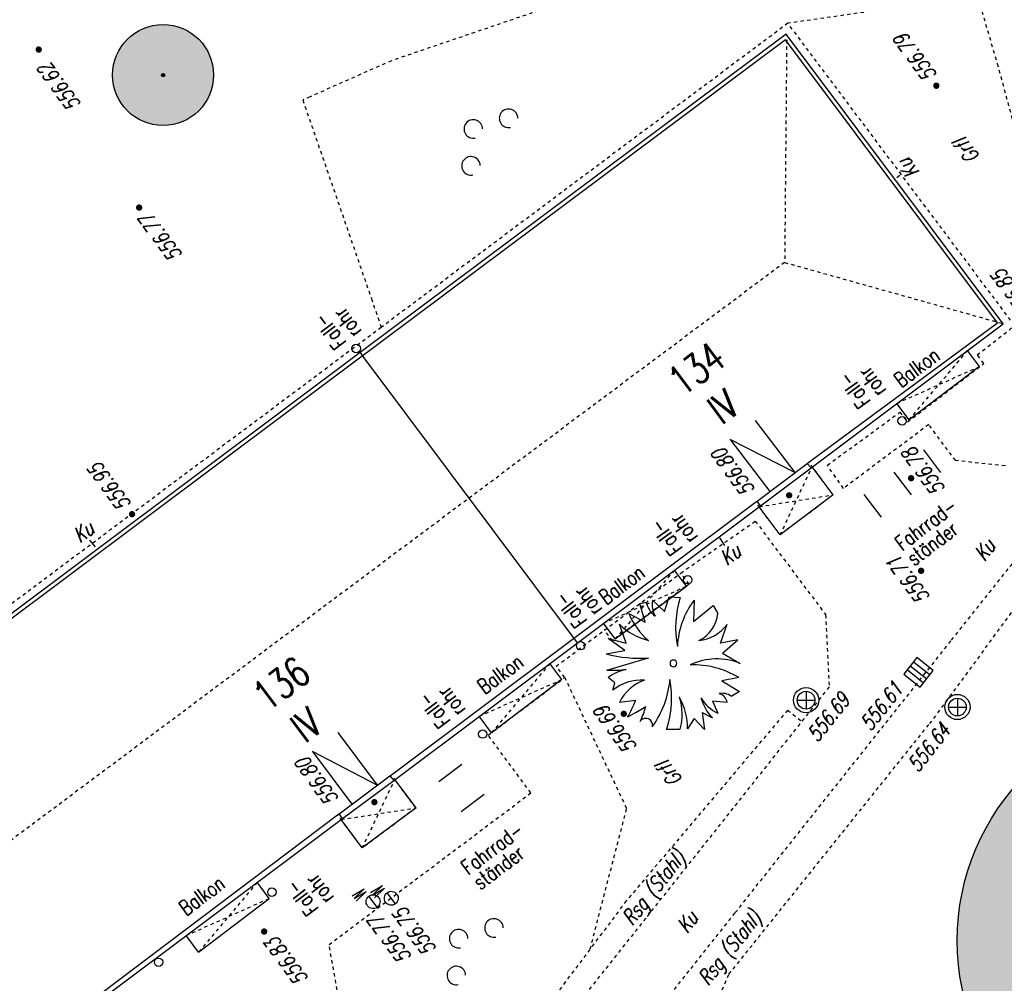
# Model space of a CAD drawing. Header units: metres. Extents: x 2 to 485, y 6 to 594.
# Tile 149 of 176: x 287 to 316, y 391 to 419. Entities that reach past the tile are written whole.
import ezdxf
from ezdxf.enums import TextEntityAlignment as Align

# ---------------------------------------------------------------- set-up
doc = ezdxf.new("R2010")
doc.units = ezdxf.units.M
doc.header["$LTSCALE"] = 0.0125
for name, pattern in [('260241_A_bea$0$GESTRICHELT', [0.4, 0.2, -0.2]), ('260241_A_bea$0$GESTRICHELTX2', [0.7, 0.5, -0.2]), ('260241_A_bea$0$PUNKTIERT', [0.2, 0, -0.2])]:
    doc.linetypes.add(name, pattern=pattern)
for name, color, linetype in [('260241_A_bea$0$B10_GEBAEUDE', 1, 'Continuous'), ('260241_A_bea$0$B13_GEB_ZUBEHOER', 12, 'Continuous'), ('260241_A_bea$0$B14_GEB_ZUB_GESTR', 12, 'Continuous'), ('260241_A_bea$0$B15_GEB_TXT', 12, 'Continuous'), ('260241_A_bea$0$B25_EINFASS_GEPKT', 7, '260241_A_bea$0$PUNKTIERT'), ('260241_A_bea$0$B28_VEINFASS_TXT', 5, 'Continuous'), ('260241_A_bea$0$B30_BEWSYM', 3, 'Continuous'), ('260241_A_bea$0$B32_BEWLIN_GESTR', 3, 'Continuous'), ('260241_A_bea$0$B34_ZUBEHOER_1', 6, 'Continuous'), ('260241_A_bea$0$B53_HAUPTHOEHEN', 4, 'Continuous'), ('260241_A_bea$0$B54_HOEHEN', 253, 'Continuous')]:
    doc.layers.add(name, color=color, linetype=linetype)
doc.layers.add('260241_A_bea$0$f_fill_baum', color=86, linetype='Continuous', lineweight=18)
doc.styles.add('260241_A_bea$0$ROMANS', font='ROMANS')
doc.styles.add('260241_A_bea$0$SIMPLEX8', font='SIMPLEX8')

# ---------------------------------------------------------------- blocks, each defined once
blk = doc.blocks.new('260241_A_bea$0$HOEHENPKT_ZENTR')
at = {"const_width": 0.75}
blk.add_lwpolyline([(-0.375, 0, 1), (0.375, 0, 1)], format="xyb", close=True, dxfattribs=at)
blk = doc.blocks.new('260241_A_bea$0$PAPIERK_RUND')
blk.add_circle((0, 0), 0.5)
blk = doc.blocks.new('260241_A_bea$0$BAUMSTAMM')
at = {"const_width": 0.5}
blk.add_lwpolyline([(-0.25, 0, 1), (0.25, 0, 1)], format="xyb", close=True, dxfattribs=at)
blk.add_circle((0, 0), 0.5)
blk = doc.blocks.new('260241_A_bea$0$BUSCH_EINZELN')
for p, q in [((-0.25, 0.445), (-0.2, 0.455)), ((-0.21, 0.305), (-0.25, 0.445)), ((-0.155, 0.47), (-0.065, 0.385)), ((-0.065, 0.385), (-0.03, 0.495)), ((-0.03, 0.495), (0.05, 0.49)), ((0.155, 0.47), (0.15, 0.31)), ((-0.33, 0.37), (-0.21, 0.305)), ((0.15, 0.31), (0.295, 0.43)), ((0.295, 0.43), (0.33, 0.37)), ((-0.35, 0.15), (-0.4, 0.29)), ((0.35, 0.15), (0.4, 0.29)), ((-0.36, 0.095), (-0.485, 0.185)), ((-0.485, 0.185), (-0.35, 0.15)), ((0.48, 0.175), (0.35, 0.15)), ((0.365, 0.075), (0.48, 0.175)), ((-0.5, 0.07), (-0.36, 0.095)), ((0.365, 0.075), (0.495, 0)), ((-0.495, -0.05), (-0.185, 0.04)), ((-0.435, -0.145), (-0.485, -0.105)), ((-0.45, -0.2), (-0.435, -0.145)), ((0.485, -0.105), (0.36, -0.13)), ((0.36, -0.13), (0.49, -0.21)), ((0.49, -0.21), (0.43, -0.245)), ((-0.28, -0.275), (-0.4, -0.29)), ((0.4, -0.29), (0.29, -0.28)), ((0.29, -0.28), (0.33, -0.37)), ((-0.28, -0.365), (-0.34, -0.4)), ((-0.28, -0.365), (-0.205, -0.32)), ((0.215, -0.365), (0.23, -0.49)), ((0.215, -0.365), (0.29, -0.405)), ((0.155, -0.41), (0.105, -0.485)), ((0.23, -0.49), (0.155, -0.41)), ((0.05, -0.49), (-0.05, -0.49))]:
    blk.add_line(p, q)
for centre, radius, start, end in [((-0.033, 0.486), 0.17, 190.462, 233.057), ((0.038, 0.44), 0.195, 171.286, 207.638), ((0.782, 0.267), 0.765, 163.041, 190.686), ((0.635, 0.101), 0.605, 142.43, 177.737), ((0.147, 0.563), 0.515, 202.065, 229.819), ((0.086, 0.392), 0.245, 295.125, 354.891), ((-0.074, 0.622), 0.465, 225.48, 256.185), ((0.159, 0.468), 0.3, 275.972, 323.518), ((-0.244, 1.088), 1.05, 255.893, 273.226), ((0, 0), 0.025, 0, 180), ((0, 0), 0.025, 180, 0), ((0.322, -0.437), 0.47, 68.359, 114.737), ((-0.454, 0.859), 0.91, 267.403, 276.547), ((-0.27, -0.406), 0.37, 102.447, 125.478), ((0.141, -0.68), 0.67, 59.085, 91.349), ((-0.235, -0.469), 0.345, 86.753, 128.647), ((-0.118, -0.42), 0.31, 108.162, 155.297), ((-0.756, -0.047), 0.735, 324.91, 354.337), ((-0.773, -0.255), 0.76, 342.013, 10.256), ((-1.119, 0.051), 0.9, 329.941, 338.777), ((-0.37, -0.481), 0.475, 359.531, 29.114), ((-0.36, -0.378), 0.425, 344.789, 17.598), ((0.569, -0.148), 0.38, 196.427, 222.651), ((0.448, -0.116), 0.28, 209.73, 245.042), ((0.325, -0.299), 0.075, 6.572, 78.847), ((0.363, -0.332), 0.11, 52.695, 102.247), ((-0.815, -0.161), 0.63, 334.687, 345.347), ((-0.204, -0.458), 0.05, 346.012, 146.063)]:
    blk.add_arc(centre, radius, start, end)
blk = doc.blocks.new('260241_A_bea$0$GEBUESCH_SYM')
for centre in [(0, 0.127), (-0.18, 0.002), (0.18, 0.002)]:
    blk.add_arc(centre, 0.055, 309.521, 230.479)

msp = doc.modelspace()

# ---------------------------------------------------------------- hatches: boundary and pattern name
at = {"layer": '260241_A_bea$0$f_fill_baum'}
h = msp.add_hatch(color=256, dxfattribs=at)
h.dxf.hatch_style = 1
edge = h.paths.add_edge_path()
edge.add_ellipse((290.906, 417.605), major_axis=(1.061, 1.061), ratio=1, start_angle=0, end_angle=360)
h = msp.add_hatch(color=256, dxfattribs=at)
h.dxf.hatch_style = 1
edge = h.paths.add_edge_path()
edge.add_ellipse((321.499, 391.899), major_axis=(4.95, 4.95), ratio=1, start_angle=0, end_angle=360)

# ---------------------------------------------------------------- linework, layer by layer
at = {"color": 252}
for p, q in [((313.299, 400.307), (312.91, 399.818)), ((313.202, 400.185), (313.691, 399.796)), ((313.789, 399.919), (313.299, 400.307)), ((313.497, 399.552), (313.008, 399.94)), ((313.105, 400.063), (313.594, 399.674)), ((313.4, 399.429), (313.789, 399.919)), ((312.91, 399.818), (313.4, 399.429)), ((310.008, 399.305), (310.008, 398.78)), ((309.745, 399.042), (310.27, 399.042)), ((314.504, 399.102), (314.504, 398.577)), ((314.241, 398.839), (314.766, 398.839)), ((297.267, 392.893), (297.022, 393.224)), ((297.808, 392.995), (297.563, 393.326))]:
    msp.add_line(p, q, dxfattribs=at)
for centre, major_axis, start_param, end_param in [((296.642, 409.484), (0.0884, 0.0884), 5.497787, 11.780972), ((312.861, 407.336), (0.0884, 0.0884), 5.497787, 11.780972), ((306.494, 402.618), (0.0884, 0.0884), 5.497787, 11.780972), ((303.309, 400.66), (0.0884, 0.0884), 5.497787, 11.780972), ((310.008, 399.042), (-0.265, 0.265), 3.926991, 10.210176), ((310.008, 399.042), (-0.186, 0.186), 3.926991, 10.210176), ((314.504, 398.839), (-0.265, 0.265), 3.926991, 10.210176), ((314.504, 398.839), (-0.186, 0.186), 3.926991, 10.210176), ((300.401, 398.036), (0.0884, 0.0884), 5.497787, 11.780972), ((294.139, 393.342), (0.0884, 0.0884), 5.497787, 11.780972), ((297.145, 393.058), (0.146, 0.146), 1.423837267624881, 7.707022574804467), ((297.686, 393.16), (0.146, 0.146), 1.423837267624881, 7.707022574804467), ((290.773, 391.261), (0.0884, 0.0884), 5.497787, 11.780972)]:
    msp.add_ellipse(centre, major_axis=major_axis, ratio=1, start_param=start_param, end_param=end_param, dxfattribs=at)
at = {"layer": '260241_A_bea$0$B10_GEBAEUDE', "color": 7, "linetype": 'Continuous'}
for p, q in [((309.396, 418.652), (294.664, 407.648)), ((315.699, 410.245), (309.396, 418.652)), ((310.087, 406.111), (315.699, 410.245)), ((296.842, 409.25), (303.208, 400.742)), ((294.664, 407.648), (273.263, 391.634)), ((294.664, 407.648), (294.664, 407.648)), ((308.551, 404.951), (310.038, 406.074)), ((310.038, 406.074), (310.087, 406.111)), ((297.691, 396.828), (308.509, 404.92)), ((308.509, 404.92), (308.551, 404.951)), ((296.133, 395.666), (297.641, 396.791)), ((297.641, 396.791), (297.691, 396.828)), ((287.464, 389.134), (296.091, 395.634)), ((296.091, 395.634), (296.133, 395.666))]:
    msp.add_line(p, q, dxfattribs=at)
at = {"layer": '260241_A_bea$0$B10_GEBAEUDE', "color": 22, "linetype": 'Continuous'}
msp.add_line((296.758, 409.362), (296.842, 409.25), dxfattribs=at)
at = {"layer": '260241_A_bea$0$B13_GEB_ZUBEHOER', "color": 7, "linetype": 'Continuous'}
for p, q in [((309.421, 418.82), (296.758, 409.362)), ((315.868, 410.22), (309.421, 418.82)), ((310.156, 405.946), (315.868, 410.22)), ((296.758, 409.362), (294.593, 407.744)), ((315.158, 408.95), (314.803, 409.424)), ((315.158, 408.95), (313.071, 407.365)), ((313.071, 407.365), (312.705, 407.854)), ((294.593, 407.744), (273.096, 391.658)), ((308.498, 407.348), (309.671, 405.798)), ((307.755, 406.786), (308.928, 405.235)), ((309.671, 405.798), (307.755, 406.786)), ((310.038, 406.074), (310.156, 405.946)), ((308.652, 404.817), (310.156, 405.946)), ((310.815, 405.139), (310.188, 405.971)), ((310.815, 405.139), (309.239, 403.952)), ((308.652, 404.817), (308.551, 404.951)), ((297.759, 396.661), (308.652, 404.817)), ((309.239, 403.952), (308.611, 404.787)), ((306.453, 402.426), (306.095, 402.903)), ((304.336, 400.859), (306.453, 402.426)), ((304.336, 400.859), (303.987, 401.325)), ((302.757, 399.659), (302.399, 400.136)), ((302.757, 399.659), (300.664, 398.077)), ((300.664, 398.077), (300.299, 398.564)), ((296.094, 398.085), (297.269, 396.514)), ((295.341, 397.522), (296.516, 395.951)), ((297.269, 396.514), (295.341, 397.522)), ((296.235, 395.53), (297.759, 396.661)), ((297.641, 396.791), (297.759, 396.661)), ((298.42, 395.843), (297.792, 396.686)), ((298.42, 395.843), (296.823, 394.654)), ((288.156, 389.478), (296.235, 395.53)), ((296.235, 395.53), (296.133, 395.666)), ((296.823, 394.654), (296.194, 395.5)), ((294.062, 393.158), (293.704, 393.635)), ((291.961, 391.558), (294.062, 393.158)), ((291.961, 391.558), (291.591, 392.052))]:
    msp.add_line(p, q, dxfattribs=at)
at = {"layer": '260241_A_bea$0$B14_GEB_ZUB_GESTR', "color": 7, "linetype": '260241_A_bea$0$GESTRICHELTX2'}
for p, q in [((309.432, 418.65), (309.372, 412.04)), ((309.372, 412.04), (280.602, 390.56)), ((309.372, 412.04), (315.868, 410.22)), ((313.071, 407.365), (314.803, 409.424)), ((312.705, 407.854), (315.158, 408.95)), ((309.239, 403.952), (310.188, 405.971)), ((308.611, 404.787), (310.815, 405.139)), ((306.095, 402.903), (304.336, 400.859)), ((303.987, 401.325), (306.453, 402.426)), ((302.399, 400.136), (300.664, 398.077)), ((300.299, 398.564), (302.757, 399.659)), ((296.823, 394.654), (297.792, 396.686)), ((296.194, 395.5), (298.42, 395.843)), ((293.704, 393.635), (291.961, 391.558)), ((291.591, 392.052), (294.062, 393.158))]:
    msp.add_line(p, q, dxfattribs=at)
at = {"layer": '260241_A_bea$0$B25_EINFASS_GEPKT', "color": 7, "linetype": '260241_A_bea$0$PUNKTIERT', "ltscale": 0.5}
for p, q in [((313.318, 426.025), (315.685, 417.948)), ((309.467, 419.142), (297.389, 410.113)), ((316.203, 410.167), (309.467, 419.142)), ((315.685, 417.948), (316.574, 414.684)), ((297.389, 410.113), (283.852, 399.994)), ((315.096, 409.292), (316.203, 410.167)), ((315.29, 409.037), (315.096, 409.292)), ((313.017, 407.304), (315.29, 409.037)), ((310.64, 406.019), (312.794, 407.591)), ((312.794, 407.591), (313.017, 407.304)), ((313.651, 407.224), (311.118, 405.33)), ((314.453, 406.155), (313.651, 407.224)), ((310.815, 405.139), (310.087, 406.111)), ((311.118, 405.33), (310.64, 406.019)), ((315.928, 405.998), (314.453, 406.155)), ((310.815, 405.139), (309.239, 403.952)), ((309.239, 403.952), (308.509, 404.92)), ((306.284, 402.818), (308.5, 404.355)), ((308.5, 404.355), (310.589, 401.582)), ((314.33, 400.825), (317.125, 404.336)), ((317.764, 403.897), (313.678, 398.345)), ((304.015, 401.121), (306.284, 402.818)), ((306.533, 402.486), (306.284, 402.818)), ((306.533, 402.486), (304.255, 400.799)), ((310.589, 401.582), (310.693, 399.434)), ((302.587, 400.053), (304.015, 401.121)), ((304.255, 400.799), (304.015, 401.121)), ((307.905, 392.733), (314.33, 400.825)), ((302.837, 399.719), (302.587, 400.053)), ((300.561, 398.003), (302.833, 399.711)), ((310.693, 399.434), (305.243, 392.568)), ((309.459, 398.747), (304.667, 393.082)), ((309.459, 398.747), (309.881, 398.412)), ((307.717, 390.903), (313.678, 398.345)), ((301.834, 396.289), (300.561, 398.003)), ((298.42, 395.843), (297.691, 396.828)), ((295.838, 391.786), (301.834, 396.289)), ((298.42, 395.843), (296.823, 394.654)), ((296.823, 394.654), (296.091, 395.634)), ((304.667, 393.082), (299.485, 386.189)), ((305.243, 392.568), (300.049, 386.018)), ((302.366, 385.753), (307.905, 392.733)), ((296.322, 389.062), (295.838, 391.786)), ((305.921, 386.771), (307.717, 390.903))]:
    msp.add_line(p, q, dxfattribs=at)
at = {"layer": '260241_A_bea$0$B28_VEINFASS_TXT', "color": 252, "linetype": 'Continuous'}
for p, q in [((312.709, 414.566), (312.795, 414.631)), ((288.894, 403.593), (288.732, 403.796)), ((307.439, 403.859), (307.582, 403.637))]:
    msp.add_line(p, q, dxfattribs=at)
at = {"layer": '260241_A_bea$0$B32_BEWLIN_GESTR', "linetype": '260241_A_bea$0$GESTRICHELT'}
for p, q in [((303.198, 419.9), (297.691, 418.031)), ((312.914, 419.635), (309.467, 419.142)), ((297.691, 418.031), (295.273, 416.96)), ((295.273, 416.96), (295.057, 416.865)), ((295.057, 416.865), (297.094, 410.968)), ((297.094, 410.968), (297.389, 410.113)), ((304.68, 395.829), (302.848, 399.704)), ((303.594, 391.654), (304.68, 395.829))]:
    msp.add_line(p, q, dxfattribs=at)
at = {"layer": '260241_A_bea$0$B34_ZUBEHOER_1', "color": 252, "linetype": 'Continuous'}
for p, q in [((313.492, 406.479), (314.004, 405.803)), ((312.614, 405.814), (313.126, 405.138)), ((312.248, 404.473), (311.736, 405.149)), ((299.784, 397.128), (299.102, 396.613)), ((299.765, 395.735), (300.447, 396.25))]:
    msp.add_line(p, q, dxfattribs=at)

# ---------------------------------------------------------------- block references
at = {"layer": '260241_A_bea$0$B30_BEWSYM'}
for name, p, xscale, yscale in [('260241_A_bea$0$PAPIERK_RUND', (290.906, 417.605), 3, 3), ('260241_A_bea$0$BAUMSTAMM', (290.906, 417.605), 0.10000000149, 0.10000000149), ('260241_A_bea$0$BUSCH_EINZELN', (306.066, 400.135), 4, 4), ('260241_A_bea$0$PAPIERK_RUND', (321.499, 391.899), 14, 14)]:
    msp.add_blockref(name, p, dxfattribs=dict(at, xscale=xscale, yscale=yscale))
at = {"layer": '260241_A_bea$0$B30_BEWSYM', "xscale": 5, "yscale": 5, "rotation": 51.63593642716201}
for p in [(300.619, 415.608), (300.184, 391.567)]:
    msp.add_blockref('260241_A_bea$0$GEBUESCH_SYM', p, dxfattribs=at)
at = {"layer": '260241_A_bea$0$B54_HOEHEN', "color": 252, "xscale": 0.125, "yscale": 0.125}
for p in [(287.212, 418.361), (313.878, 417.287), (290.196, 413.669), (313.13, 405.634), (309.505, 405.125), (289.985, 404.566), (313.427, 402.883), (304.593, 398.637), (297.184, 396.014), (293.909, 392.173)]:
    msp.add_blockref('260241_A_bea$0$HOEHENPKT_ZENTR', p, dxfattribs=at)

# ---------------------------------------------------------------- texts
at = {"color": 252, "style": '260241_A_bea$0$SIMPLEX8', "oblique": 360, "width": 0.56}
for p in [(296.985, 393.305), (297.526, 393.407)]:
    msp.add_text('W', height=0.413, rotation=126.5799, dxfattribs=at).set_placement(p)
at = {"layer": '260241_A_bea$0$B15_GEB_TXT', "color": 7, "style": '260241_A_bea$0$ROMANS', "width": 0.75}
for s, height, rotation, p in [('134', 0.875, 36.6327, (306.338, 408.029)), ('Balkon', 0.45, 36.482, (312.835, 408.299)), ('IV', 0.875, 36.6327, (307.509, 407.189)), ('Balkon', 0.45, 36.482, (304.07, 401.85)), ('136', 0.875, 36.6327, (294.003, 398.682)), ('Balkon', 0.45, 36.482, (300.46, 399.198)), ('IV', 0.875, 36.6327, (295.123, 397.739)), ('Balkon', 0.45, 36.482, (291.594, 392.618))]:
    msp.add_text(s, height=height, rotation=rotation, dxfattribs=at).set_placement(p)
at = {"layer": '260241_A_bea$0$B28_VEINFASS_TXT', "color": 252, "style": '260241_A_bea$0$ROMANS', "oblique": 15, "width": 0.75}
for s, rotation, p in [('Grfl', 126.7022, (314.96, 415.491)), ('Ku', 127.18, (313.225, 414.958)), ('Ku', 37.127, (288.671, 403.863)), ('Ku', 52.9223, (315.491, 403.369)), ('Ku', 37.127, (307.89, 403.192)), ('Grfl', 126.7022, (306.126, 396.991)), ('Rsg (Stahl)', 51.6554, (305.649, 393.33)), ('Ku', 52.9223, (306.658, 392.323)), ('Rsg (Stahl)', 51.6554, (307.903, 391.545))]:
    msp.add_text(s, height=0.45, rotation=rotation, dxfattribs=at).set_placement(p, align=Align.CENTER)
at = {"layer": '260241_A_bea$0$B34_ZUBEHOER_1', "color": 252, "style": '260241_A_bea$0$ROMANS', "width": 0.75}
for s, rotation, p in [('rohr', 126.3144, (296.825, 409.999)), ('Fall-', 126.3144, (296.371, 409.666)), ('rohr', 125.4473, (312.408, 408.238)), ('Fall-', 125.4473, (311.95, 407.911)), ('rohr', 126.0628, (306.812, 403.881)), ('Fahrrad-', 36.8238, (312.864, 403.45)), ('ständer', 36.8238, (313.218, 403.013)), ('Fall-', 126.0628, (306.357, 403.55)), ('rohr', 126.8438, (303.977, 401.738)), ('Fall-', 126.8438, (303.527, 401.401)), ('rohr', 127.0174, (299.919, 398.76)), ('Fall-', 127.0174, (299.47, 398.421)), ('Fahrrad-', 36.8238, (299.976, 393.828)), ('ständer', 36.8238, (300.33, 393.39)), ('rohr', 127.0174, (296.003, 393.19)), ('Fall-', 127.0174, (295.553, 392.851))]:
    msp.add_text(s, height=0.45, rotation=rotation, dxfattribs=at).set_placement(p)
at = {"layer": '260241_A_bea$0$B53_HAUPTHOEHEN', "color": 252, "style": '260241_A_bea$0$ROMANS', "oblique": 15, "width": 0.75}
for s, p in [('556.79', (313.735, 417.479)), ('556.95', (289.8, 404.73))]:
    msp.add_text(s, height=0.45, rotation=126.6418, dxfattribs=at).set_placement(p, align=Align.MIDDLE_LEFT)
for s, rotation, p in [('556.62', 126.6418, (287.54, 418.011)), ('556.61', 51.5506, (312.914, 399.34)), ('556.77', 126.639, (297.359, 392.7))]:
    msp.add_text(s, height=0.45, rotation=rotation, dxfattribs=at).set_placement(p, align=Align.RIGHT)
for s, rotation, p in [('556.77', 126.6418, (290.371, 413.408)), ('556.64', 51.5506, (314.146, 398.257)), ('556.75', 126.639, (297.915, 392.798)), ('556.83', 126.6418, (294.108, 391.919))]:
    msp.add_text(s, height=0.45, rotation=rotation, dxfattribs=at).set_placement(p, align=Align.MIDDLE_RIGHT)
msp.add_text('556.85', height=0.45, rotation=126.6418, dxfattribs=at).set_placement((316.455, 410.348), align=Align.TOP_LEFT)
for p in [(308.51, 405.3), (296.144, 396.117)]:
    msp.add_text('556.80', height=0.45, rotation=126.6418, dxfattribs=at).set_placement(p)
for s, rotation, p in [('556.78', 126.6418, (313.326, 405.691)), ('556.69', 51.5506, (310.491, 398.671))]:
    msp.add_text(s, height=0.45, rotation=rotation, dxfattribs=at).set_placement(p, align=Align.TOP_CENTER)
for s, p in [('556.71', (313.235, 402.741)), ('556.69', (304.533, 398.299))]:
    msp.add_text(s, height=0.45, rotation=126.6418, dxfattribs=at).set_placement(p, align=Align.CENTER)

doc.saveas('drawing.dxf')
